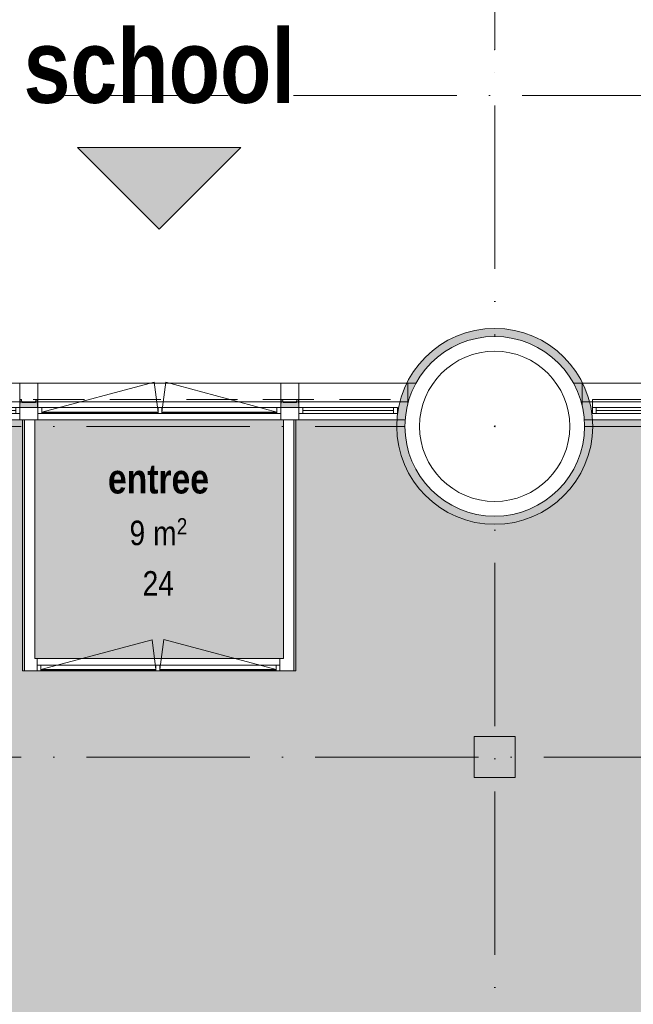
# Model space of a CAD drawing. Header units: millimetres. Extents: x -287545 to 1001608, y -673832 to 307178.
# Tile 39 of 64: x 54712 to 62227, y -14428 to -2370. Entities that reach past the tile are written whole.
import ezdxf
from ezdxf.enums import TextEntityAlignment as Align

# ---------------------------------------------------------------- set-up
doc = ezdxf.new("R2010")
doc.units = ezdxf.units.MM
doc.header["$MEASUREMENT"] = 0
for name, pattern in [('B0701', [468.239987, 311.999989, -156.239998]), ('B0703', [937.400007, 625, -312.400007]), ('v1', [2800, 1000, -400, 0, -400, 1000, 0]), ('Wipeout_Contour', [1000, 0, -1000])]:
    doc.linetypes.add(name, pattern=pattern)
for name, color, linetype in [('21 Buitenwanden', 7, 'Continuous'), ('21 Buitenwanden Afdek-arcering', 7, 'Continuous'), ('21 Buitenwanden Doorsnede-arcering', 7, 'Continuous'), ('21 Buitenwanden Ramen', 7, 'Continuous'), ('22 NC Binnenwanden', 7, 'Continuous'), ('22 NC Binnenwanden Ramen', 7, 'Continuous'), ('28 Draagconstructies - Kolommen INT', 7, 'Continuous'), ('28 Draagconstructies - Kolommen INT Doorsnede-arcering', 7, 'Continuous'), ('41 Buitenwandafw', 7, 'Continuous'), ('41 Buitenwandafw Doorsnede-arcering', 7, 'Continuous'), ('90 Terrein omgeving', 7, 'Continuous'), ('90 Terrein omgeving Afdek-arcering', 7, 'Continuous'), ('_Text and lines', 7, 'Continuous'), ('_Text and lines 2D arcering', 7, 'Continuous'), ('A Stramien', 7, 'Continuous'), ('Z Gebruiksoppervlak', 7, 'Continuous'), ('Z Gebruiksoppervlak Zone achtergrond', 7, 'Continuous'), ('Z Gebruiksoppervlak Zone omranding', 7, 'Continuous'), ('Z Gebruiksoppervlak Zone tekst', 7, 'Continuous')]:
    doc.layers.add(name, color=color, linetype=linetype)
doc.styles.add('GENERATED_STYLE_1', font='ARIALNB.TTF')
doc.styles.add('GENERATED_STYLE_2', font='ARIALN.TTF')
doc.styles.add('GENERATED_STYLE_4', font='arial.ttf')
pattern_1 = [(45, (0, 800), (-254.5584, 254.5584), [0, -240, 0, -360]), (110, (800, 800), (338.2893, 123.1273), [0, -176, 0, -304])]

# ---------------------------------------------------------------- blocks, each defined once
blk = doc.blocks.new('aula_H-05_1_1', base_point=(52467, -14575))
at = {"layer": 'Z Gebruiksoppervlak Zone achtergrond', "linetype": 'Continuous', "lineweight": 0, "true_color": 0xffffff}
blk.add_hatch(color=7, dxfattribs=at).paths.add_polyline_path([(44355, -16331), (44355, -21525), (60605, -21525), (60605, -23550), (64505, -23550), (64505, -7270), (58069, -7270), (58069, -10345), (54772, -10345), (54772, -7270), (44355, -7270)])
at = {"layer": 'Z Gebruiksoppervlak Zone omranding', "color": 2, "linetype": 'Continuous', "lineweight": 0, "flags": 128}
blk.add_lwpolyline([(44355, -16331), (44355, -21525), (60605, -21525), (60605, -23550), (64505, -23550), (64505, -7270), (58069, -7270), (58069, -10345), (54772, -10345), (54772, -7270), (44355, -7270)], close=True, dxfattribs=at)
at = {"layer": 'Z Gebruiksoppervlak Zone tekst', "color": 9, "lineweight": 0}
for tag, height, style, p in [('DUMMY_942', 360, 'GENERATED_STYLE_1', (52885, -13661)), ('DUMMY_943', 300, 'GENERATED_STYLE_2', (51920, -14377)), ('ROOM_AREA', 300, 'GENERATED_STYLE_2', (51920, -14470)), ('DUMMY_944', 300, 'GENERATED_STYLE_2', (52500, -14474)), ('DUMMY_945', 200, 'GENERATED_STYLE_2', (52886, -14439)), ('OorspronkelijkOppervlakteAddOn', 300, 'GENERATED_STYLE_2', (52178, -15088)), ('DUMMY_946', 300, 'GENERATED_STYLE_2', (52178, -14995))]:
    blk.add_attdef(tag, text='', height=height, dxfattribs=dict(at, style=style)).set_placement(p, align=Align.TOP_LEFT)
at = {"layer": 'Z Gebruiksoppervlak Zone tekst', "color": 9, "lineweight": 0, "style": 'GENERATED_STYLE_1'}
blk.add_attdef('ROOM_NAME', text='', height=360, dxfattribs=at).set_placement((52467, -13774), align=Align.TOP_CENTER)
blk = doc.blocks.new('Slab_1_1', base_point=(656, -159592))
at = {"layer": '90 Terrein omgeving', "color": 253, "linetype": 'Continuous', "lineweight": 0, "true_color": 0x99a3a6, "flags": 128}
blk.add_lwpolyline([(83441, -38402, 0.026375), (82545, -38813, -0.020839), (81787, -39169, -0.068942), (81026, -39373, -0.076511), (80477, -39351, -0.098735), (79831, -39079, -0.079096), (79228, -38494, -0.024505), (78739, -37774, 0.027053), (78242, -37047, 0.091945), (77641, -36498, 0.126478), (76874, -36287, 0.037205), (76536, -36300), (76536, -35925), (76536, -35850), (77030, -35850), (77030, -7050), (44725, -7050), (44725, -3850), (10025, -3850)], format="xyb", dxfattribs=at)
blk = doc.blocks.new('Mesh_15_1', base_point=(73935, 28570))
at = {"layer": '90 Terrein omgeving Afdek-arcering', "linetype": 'Continuous', "lineweight": 0, "true_color": 0xb9d3a7}
h = blk.add_hatch(dxfattribs=at)
h.set_pattern_fill('910_PUNTJES_A_0001', color=9, style=0, pattern_type=2)
h.set_pattern_definition(pattern_1)
h.paths.add_polyline_path([(73935, 28570), (50765, 27139), (51022, 20211, 0.137387), (51560, 17336), (57848, 10564), (58788, 9624, 0.143963), (63840, 7071), (77760, 4491), (79848, 4104, -0.025418), (84407, 2906, -0.002051), (84770, 2789, -0.0029), (85280, 2619, -0.002888), (85787, 2444, -0.002873), (86289, 2264, -0.002855), (86785, 2079, -0.002834), (87276, 1890, -0.00281), (87761, 1697, -0.025524), (92053, -301, -0.00334), (92349, -504), (112316, -11261, 0.154668), (119746, -12615), (120289, -12432), (113051, 10349), (76739, 27818, 0.007553), (76661, 27883, 0.220065)])
blk = doc.blocks.new('Mesh_17_1', base_point=(50496, 34354))
at = {"layer": '90 Terrein omgeving Afdek-arcering', "linetype": 'Continuous', "lineweight": 0, "true_color": 0xb9d3a7}
h = blk.add_hatch(dxfattribs=at)
h.set_pattern_fill('910_PUNTJES_A_0001', color=9, style=0, pattern_type=2)
h.set_pattern_definition(pattern_1)
h.paths.add_polyline_path([(50496, 34354), (50765, 27139), (73935, 28570, -0.227998), (76739, 27818), (113051, 10349), (120289, -12432), (125840, -10537), (123999, 7374), (105587, 36877), (76300, 35581)])
blk = doc.blocks.new('Simple Window Opening')
at = {"layer": '21 Buitenwanden Ramen', "color": 9, "linetype": 'Continuous', "lineweight": 0}
for p, q in [((-110, 300), (-110, 200)), ((-110, 300), (110, 300)), ((110, 300), (110, 200)), ((-110, 200), (-110, -150)), ((110, 200), (110, -150)), ((-110, -150), (110, -150))]:
    blk.add_line(p, q, dxfattribs=at)
blk = doc.blocks.new('R2 bl ol 27_7')
at = {"layer": '21 Buitenwanden Ramen', "color": 9, "linetype": 'Continuous', "lineweight": 0}
for p, q in [((-1488, 300), (1488, 300)), ((-1488, 300), (-1488, 200)), ((1488, 300), (1488, 200)), ((-1488, 200), (-1488, 0)), ((1488, 200), (1488, 0)), ((-1488, 0), (-1488, -72)), ((-1488, 0), (-1488, -72)), ((1488, 0), (1488, -72)), ((1488, 0), (1488, -72)), ((-1488, -72), (-1488, -150)), ((1488, -72), (1488, -150)), ((-1488, -150), (1488, -150))]:
    blk.add_line(p, q, dxfattribs=at)
at = {"layer": '21 Buitenwanden Ramen', "color": 1, "linetype": 'Continuous', "lineweight": 0}
for p, q in [((-1440, -55), (-65, 313)), ((-16, -55), (-65, 313)), ((32, -55), (79, 309)), ((1440, -55), (79, 309)), ((-1488, 0), (-1440, 0)), ((-1440, 0), (-1440, -62)), ((-16, -62), (-16, 0)), ((-16, 0), (8, 0)), ((8, 0), (32, 0)), ((32, 0), (32, -62)), ((1440, -62), (1440, 0)), ((1440, 0), (1488, 0)), ((-1440, -72), (-1488, -72)), ((-1440, -55), (-1340, -55)), ((-1440, -62), (-1440, -55)), ((-1440, -62), (-1440, -72)), ((-1340, -62), (-1440, -62)), ((-1340, -55), (-1340, -62)), ((-1340, -55), (-116, -55)), ((-1340, -58), (-116, -58)), ((-116, -62), (-1340, -62)), ((-116, -62), (-116, -55)), ((-116, -55), (-16, -55)), ((-16, -62), (-116, -62)), ((-16, -55), (-16, -62)), ((-16, -72), (-16, -62)), ((8, -72), (-16, -72)), ((32, -72), (8, -72)), ((32, -55), (132, -55)), ((32, -62), (32, -55)), ((32, -62), (32, -72)), ((132, -62), (32, -62)), ((132, -55), (132, -62)), ((132, -55), (1340, -55)), ((132, -58), (1340, -58)), ((1340, -62), (132, -62)), ((1340, -62), (1340, -55)), ((1340, -55), (1440, -55)), ((1440, -62), (1340, -62)), ((1440, -55), (1440, -62)), ((1440, -72), (1440, -62)), ((1488, -72), (1440, -72))]:
    blk.add_line(p, q, dxfattribs=at)
at = {"layer": '21 Buitenwanden Ramen', "color": 2, "linetype": 'Continuous', "lineweight": 0}
for p, q in [((-1440, 0), (-16, 0)), ((32, 0), (1440, 0)), ((-16, -72), (-1440, -72)), ((-1340, -55), (-116, -55)), ((1440, -72), (32, -72)), ((132, -55), (1340, -55))]:
    blk.add_line(p, q, dxfattribs=at)
blk = doc.blocks.new('R1 27_3')
at = {"layer": '21 Buitenwanden Ramen', "color": 9, "linetype": 'Continuous', "lineweight": 0}
for p, q in [((-670, 78), (545, 78)), ((-670, 0), (-670, 78)), ((-670, -72), (-670, 0)), ((545, 0), (545, 78)), ((545, -72), (545, 0)), ((545, -72), (545, 0)), ((-670, -272), (-670, -72)), ((545, -272), (545, -72)), ((-670, -372), (-670, -272)), ((545, -372), (545, -272)), ((-670, -372), (545, -372))]:
    blk.add_line(p, q, dxfattribs=at)
at = {"layer": '21 Buitenwanden Ramen', "color": 1, "linetype": 'Continuous', "lineweight": 0}
for p, q in [((-545, 0), (-497, 0)), ((-545, -72), (-545, 0)), ((-497, 0), (-497, -72)), ((497, -72), (497, 0)), ((497, 0), (545, 0)), ((-497, -72), (-545, -72)), ((545, -72), (497, -72))]:
    blk.add_line(p, q, dxfattribs=at)
at = {"layer": '21 Buitenwanden Ramen', "color": 2, "linetype": 'Continuous', "lineweight": 0}
for p, q in [((-497, 0), (497, 0)), ((-497, -36), (497, -36)), ((497, -72), (-497, -72))]:
    blk.add_line(p, q, dxfattribs=at)
blk = doc.blocks.new('R1 27_4')
at = {"layer": '21 Buitenwanden Ramen', "color": 9, "linetype": 'Continuous', "lineweight": 0}
for p, q in [((-605, 78), (730, 78)), ((-605, 0), (-605, 78)), ((-605, -72), (-605, 0)), ((-605, -72), (-605, 0)), ((730, 0), (730, 78)), ((730, -72), (730, 0)), ((-605, -272), (-605, -72)), ((730, -272), (730, -72)), ((-605, -372), (-605, -272)), ((730, -372), (730, -272)), ((-605, -372), (730, -372))]:
    blk.add_line(p, q, dxfattribs=at)
at = {"layer": '21 Buitenwanden Ramen', "color": 1, "linetype": 'Continuous', "lineweight": 0}
for p, q in [((-605, 0), (-557, 0)), ((-557, 0), (-557, -72)), ((557, -72), (557, 0)), ((557, 0), (605, 0)), ((605, 0), (605, -72)), ((-557, -72), (-605, -72)), ((605, -72), (557, -72))]:
    blk.add_line(p, q, dxfattribs=at)
at = {"layer": '21 Buitenwanden Ramen', "color": 2, "linetype": 'Continuous', "lineweight": 0}
for p, q in [((-557, 0), (557, 0)), ((-557, -36), (557, -36)), ((557, -72), (-557, -72))]:
    blk.add_line(p, q, dxfattribs=at)
blk = doc.blocks.new('Wall_160_1', base_point=(60530, -7270))
at = {"layer": '21 Buitenwanden Doorsnede-arcering', "linetype": 'Continuous', "lineweight": 0, "true_color": 0x323232}
for points in [[(54934, -6820), (54932, -6820), (54932, -6920), (54934, -6920)], [(59465, -6820), (59465, -6920), (60530, -6920), (60530, -6820)], [(54932, -7120), (54932, -7270), (54934, -7270), (54934, -6920), (54932, -6920)], [(59465, -7270), (60530, -7270), (60530, -6920), (59465, -6920)]]:
    blk.add_hatch(color=250, dxfattribs=at).paths.add_polyline_path(points)
at = {"layer": '21 Buitenwanden', "color": 9, "linetype": 'Continuous', "lineweight": 0}
for p, q in [((54932, -6820), (54932, -6920)), ((54934, -6820), (54934, -6920)), ((59465, -6820), (59465, -6920)), ((54932, -6920), (54932, -7270)), ((54934, -6920), (54934, -7120)), ((59465, -6920), (59465, -7120)), ((54934, -7120), (54934, -7192)), ((54934, -7192), (54934, -7270)), ((59465, -7120), (59465, -7192)), ((59465, -7192), (59465, -7270))]:
    blk.add_line(p, q, dxfattribs=at)
at = {"layer": '21 Buitenwanden', "color": 2, "linetype": 'Continuous', "lineweight": 0, "flags": 128}
for points in [[(54934, -6820), (54932, -6820)], [(60530, -6820), (59465, -6820)], [(54932, -7270), (54934, -7270)], [(59465, -7270), (60530, -7270)]]:
    blk.add_lwpolyline(points, dxfattribs=at)
at = {"layer": '21 Buitenwanden Ramen', "color": 1, "linetype": 'Continuous', "lineweight": 0, "xscale": -1, "zscale": 1000, "rotation": 180}
for name, p in [('R1 27_3', (54167, -7192)), ('R1 27_4', (58735, -7192))]:
    blk.add_blockref(name, p, dxfattribs=at)
at = {"layer": '21 Buitenwanden Ramen', "color": 1, "linetype": 'Continuous', "lineweight": 0, "xscale": -1, "zscale": 1000}
for p in [(54822, -7120), (58019, -7120)]:
    blk.add_blockref('Simple Window Opening', p, dxfattribs=at)
at = {"layer": '21 Buitenwanden Ramen', "color": 1, "linetype": 'Continuous', "lineweight": 0, "zscale": 1000}
blk.add_blockref('R2 bl ol 27_7', (56422, -7120), dxfattribs=at)
blk = doc.blocks.new('R2 bl ol 27_10')
at = {"layer": '21 Buitenwanden Ramen', "color": 9, "linetype": 'Continuous', "lineweight": 0}
for p, q in [((-1372, 78), (1497, 78)), ((-1372, 0), (-1372, 78)), ((-1372, -72), (-1372, 0)), ((-1372, -72), (-1372, 0)), ((1497, 0), (1497, 78)), ((1497, -72), (1497, 0)), ((-1372, -272), (-1372, -72)), ((1497, -272), (1497, -72)), ((-1372, -372), (-1372, -272)), ((1497, -372), (1497, -272)), ((-1372, -372), (1497, -372))]:
    blk.add_line(p, q, dxfattribs=at)
at = {"layer": '21 Buitenwanden Ramen', "color": 1, "linetype": 'Continuous', "lineweight": 0}
for p, q in [((-1372, 0), (-1324, 0)), ((-1324, 0), (-1324, -72)), ((148, -72), (148, 0)), ((148, 0), (172, 0)), ((172, 0), (196, 0)), ((196, 0), (196, -72)), ((1324, -72), (1324, 0)), ((1324, 0), (1372, 0)), ((1372, 0), (1372, -72)), ((-1324, -72), (-1372, -72)), ((172, -72), (148, -72)), ((196, -72), (172, -72)), ((1372, -72), (1324, -72))]:
    blk.add_line(p, q, dxfattribs=at)
at = {"layer": '21 Buitenwanden Ramen', "color": 2, "linetype": 'Continuous', "lineweight": 0}
for p, q in [((-1324, 0), (148, 0)), ((196, 0), (1324, 0)), ((-1324, -36), (148, -36)), ((148, -72), (-1324, -72)), ((196, -36), (1324, -36)), ((1324, -72), (196, -72))]:
    blk.add_line(p, q, dxfattribs=at)
blk = doc.blocks.new('R2 bl ol 27_6')
at = {"layer": '21 Buitenwanden Ramen', "color": 1, "linetype": 'Continuous', "lineweight": 0}
for p, q in [((494, -55), (532, 237)), ((1622, -55), (532, 237)), ((-1670, 0), (-1622, 0)), ((-1622, 0), (-1622, -72)), ((446, -72), (446, 0)), ((446, 0), (470, 0)), ((470, 0), (494, 0)), ((494, 0), (494, -62)), ((1622, -62), (1622, 0)), ((1622, 0), (1670, 0)), ((-1622, -72), (-1670, -72)), ((470, -72), (446, -72)), ((494, -72), (470, -72)), ((494, -55), (594, -55)), ((494, -62), (494, -55)), ((494, -62), (494, -72)), ((594, -62), (494, -62)), ((594, -55), (594, -62)), ((594, -55), (1522, -55)), ((594, -58), (1522, -58)), ((1522, -62), (594, -62)), ((1522, -62), (1522, -55)), ((1522, -55), (1622, -55)), ((1622, -62), (1522, -62)), ((1622, -55), (1622, -62)), ((1622, -72), (1622, -62)), ((1670, -72), (1622, -72))]:
    blk.add_line(p, q, dxfattribs=at)
at = {"layer": '21 Buitenwanden Ramen', "color": 9, "linetype": 'Continuous', "lineweight": 0}
for p, q in [((-1670, 78), (1670, 78)), ((-1670, 0), (-1670, 78)), ((-1670, -72), (-1670, 0)), ((-1670, -72), (-1670, 0)), ((1670, 0), (1670, 78)), ((1670, -72), (1670, 0)), ((1670, -72), (1670, 0)), ((-1670, -272), (-1670, -72)), ((1670, -272), (1670, -72)), ((-1670, -372), (-1670, -272)), ((1670, -372), (1670, -272)), ((-1670, -372), (1670, -372))]:
    blk.add_line(p, q, dxfattribs=at)
at = {"layer": '21 Buitenwanden Ramen', "color": 2, "linetype": 'Continuous', "lineweight": 0}
for p, q in [((-1622, 0), (446, 0)), ((494, 0), (1622, 0)), ((-1622, -36), (446, -36)), ((446, -72), (-1622, -72)), ((1622, -72), (494, -72)), ((594, -55), (1522, -55))]:
    blk.add_line(p, q, dxfattribs=at)
blk = doc.blocks.new('Wall_163_1', base_point=(60524, -7270))
at = {"layer": '21 Buitenwanden Doorsnede-arcering', "linetype": 'Continuous', "lineweight": 0, "true_color": 0x323232}
for points in [[(60524, -6820), (60524, -6920), (61602, -6920), (61602, -6820)], [(60524, -6920), (60524, -7270), (61602, -7270), (61602, -6920)]]:
    blk.add_hatch(color=250, dxfattribs=at).paths.add_polyline_path(points)
at = {"layer": '21 Buitenwanden', "color": 9, "linetype": 'Continuous', "lineweight": 0}
for p, q in [((61602, -6820), (61602, -6920)), ((68030, -6820), (68030, -6920)), ((61602, -6920), (61602, -7120)), ((68030, -6920), (68030, -7120)), ((61602, -7120), (61602, -7192)), ((61602, -7192), (61602, -7270)), ((68030, -7120), (68030, -7192)), ((68030, -7192), (68030, -7270))]:
    blk.add_line(p, q, dxfattribs=at)
at = {"layer": '21 Buitenwanden', "color": 2, "linetype": 'Continuous', "lineweight": 0, "flags": 128}
for points in [[(61602, -6820), (60524, -6820)], [(60524, -7270), (61602, -7270)]]:
    blk.add_lwpolyline(points, dxfattribs=at)
at = {"layer": '21 Buitenwanden Ramen', "color": 1, "linetype": 'Continuous', "lineweight": 0, "zscale": 1000, "rotation": 180}
blk.add_blockref('R2 bl ol 27_10', (63098, -7192), dxfattribs=at)
at = {"layer": '21 Buitenwanden Ramen', "color": 1, "linetype": 'Continuous', "lineweight": 0, "zscale": 1000}
blk.add_blockref('Simple Window Opening', (64580, -7120), dxfattribs=at)
at = {"layer": '21 Buitenwanden Ramen', "color": 1, "linetype": 'Continuous', "lineweight": 0, "xscale": -1, "zscale": 1000, "rotation": 180}
blk.add_blockref('R2 bl ol 27_6', (66360, -7192), dxfattribs=at)
blk = doc.blocks.new('Column_50_1', base_point=(58019, -7120))
at = {"layer": '41 Buitenwandafw Doorsnede-arcering', "linetype": 'Continuous', "lineweight": 0, "true_color": 0x323232}
for points in [[(58129, -7120), (58124, -7020), (58106, -7020), (58101, -7057), (57937, -7057), (57932, -7020), (57914, -7020), (57909, -7120), (57911, -7120), (57916, -7022), (57931, -7022), (57936, -7059), (58103, -7059), (58108, -7022), (58123, -7022), (58127, -7120)], [(57916, -7022), (57911, -7120), (58127, -7120), (58123, -7022), (58108, -7022), (58103, -7059), (57936, -7059), (57931, -7022)]]:
    blk.add_hatch(color=250, dxfattribs=at).paths.add_polyline_path(points)
at = {"layer": '41 Buitenwandafw', "color": 2, "linetype": 'Continuous', "lineweight": 0, "flags": 128}
for points in [[(58127, -7120), (58129, -7120), (58124, -7020), (58106, -7020), (58101, -7057), (57937, -7057), (57932, -7020), (57914, -7020), (57909, -7120), (57911, -7120)], [(57911, -7120), (58127, -7120)]]:
    blk.add_lwpolyline(points, dxfattribs=at)
blk = doc.blocks.new('Column_51_1', base_point=(58019, -7120))
at = {"layer": '41 Buitenwandafw Doorsnede-arcering', "linetype": 'Continuous', "lineweight": 0, "true_color": 0x323232}
for points in [[(58129, -7120), (58124, -7020), (58106, -7020), (58101, -7057), (57937, -7057), (57932, -7020), (57914, -7020), (57909, -7120), (57911, -7120), (57916, -7022), (57931, -7022), (57936, -7059), (58103, -7059), (58108, -7022), (58123, -7022), (58127, -7120)], [(57916, -7022), (57911, -7120), (58127, -7120), (58123, -7022), (58108, -7022), (58103, -7059), (57936, -7059), (57931, -7022)]]:
    blk.add_hatch(color=250, dxfattribs=at).paths.add_polyline_path(points)
at = {"layer": '41 Buitenwandafw', "color": 2, "linetype": 'Continuous', "lineweight": 0, "flags": 128}
for points in [[(58127, -7120), (58129, -7120), (58124, -7020), (58106, -7020), (58101, -7057), (57937, -7057), (57932, -7020), (57914, -7020), (57909, -7120), (57911, -7120)], [(57911, -7120), (58127, -7120)]]:
    blk.add_lwpolyline(points, dxfattribs=at)
blk = doc.blocks.new('Column_52_1', base_point=(54822, -7120))
at = {"layer": '41 Buitenwandafw Doorsnede-arcering', "linetype": 'Continuous', "lineweight": 0, "true_color": 0x323232}
for points in [[(54932, -7120), (54927, -7020), (54909, -7020), (54904, -7057), (54740, -7057), (54735, -7020), (54717, -7020), (54712, -7120), (54714, -7120), (54719, -7022), (54733, -7022), (54738, -7059), (54906, -7059), (54911, -7022), (54925, -7022), (54930, -7120)], [(54719, -7022), (54714, -7120), (54930, -7120), (54925, -7022), (54911, -7022), (54906, -7059), (54738, -7059), (54733, -7022)]]:
    blk.add_hatch(color=250, dxfattribs=at).paths.add_polyline_path(points)
at = {"layer": '41 Buitenwandafw', "color": 2, "linetype": 'Continuous', "lineweight": 0, "flags": 128}
for points in [[(54930, -7120), (54932, -7120), (54927, -7020), (54909, -7020), (54904, -7057), (54740, -7057), (54735, -7020), (54717, -7020), (54712, -7120), (54714, -7120)], [(54714, -7120), (54930, -7120)]]:
    blk.add_lwpolyline(points, dxfattribs=at)
blk = doc.blocks.new('Column_53_1', base_point=(54822, -7120))
at = {"layer": '41 Buitenwandafw Doorsnede-arcering', "linetype": 'Continuous', "lineweight": 0, "true_color": 0x323232}
for points in [[(54932, -7120), (54927, -7020), (54909, -7020), (54904, -7057), (54740, -7057), (54735, -7020), (54717, -7020), (54712, -7120), (54714, -7120), (54719, -7022), (54733, -7022), (54738, -7059), (54906, -7059), (54911, -7022), (54925, -7022), (54930, -7120)], [(54719, -7022), (54714, -7120), (54930, -7120), (54925, -7022), (54911, -7022), (54906, -7059), (54738, -7059), (54733, -7022)]]:
    blk.add_hatch(color=250, dxfattribs=at).paths.add_polyline_path(points)
at = {"layer": '41 Buitenwandafw', "color": 2, "linetype": 'Continuous', "lineweight": 0, "flags": 128}
for points in [[(54930, -7120), (54932, -7120), (54927, -7020), (54909, -7020), (54904, -7057), (54740, -7057), (54735, -7020), (54717, -7020), (54712, -7120), (54714, -7120)], [(54714, -7120), (54930, -7120)]]:
    blk.add_lwpolyline(points, dxfattribs=at)
blk = doc.blocks.new('Entree symbool 27')
at = {"layer": '_Text and lines 2D arcering', "linetype": 'Continuous', "lineweight": 0, "true_color": 0x000000}
blk.add_hatch(color=18, dxfattribs=at).paths.add_polyline_path([(0, 0), (2000, 0), (1000, 1000)])
at = {"layer": '_Text and lines', "color": 5, "linetype": 'Continuous', "lineweight": 0}
for p, q in [((0, 0), (1000, 1000)), ((2000, 0), (1000, 1000)), ((0, 0), (2000, 0))]:
    blk.add_line(p, q, dxfattribs=at)
at = {"layer": '_Text and lines', "color": 9, "lineweight": 0, "style": 'GENERATED_STYLE_1'}
blk.add_attdef('txt', text='', height=900, rotation=180, dxfattribs=at).set_placement((1000, -1003), align=Align.MIDDLE_CENTER)
blk = doc.blocks.new('Beam_78_1', base_point=(53003.95581, -7120))
at = {"layer": '41 Buitenwandafw', "color": 9, "linetype": 'B0703', "lineweight": 0}
for p, q in [((53003.95581, -7020), (59903.95581, -7020)), ((53003.95581, -7120), (53003.95581, -7020)), ((59903.95581, -7120), (59903.95581, -7020)), ((53003.95581, -7120), (59903.95581, -7120))]:
    blk.add_line(p, q, dxfattribs=at)
blk = doc.blocks.new('Beam_79_1', base_point=(61727, -7120))
at = {"layer": '41 Buitenwandafw', "color": 9, "linetype": 'B0703', "lineweight": 0}
for p, q in [((61727, -7020), (68030, -7020)), ((61727, -7120), (61727, -7020)), ((68030, -7120), (68030, -7020)), ((61727, -7120), (68030, -7120))]:
    blk.add_line(p, q, dxfattribs=at)
blk = doc.blocks.new('entree_H-01_26_1', base_point=(56412, -8610))
at = {"layer": 'Z Gebruiksoppervlak Zone achtergrond', "linetype": 'Continuous', "lineweight": 0, "true_color": 0xffffff}
blk.add_hatch(color=7, dxfattribs=at).paths.add_polyline_path([(54897, -10195), (57944, -10195), (57944, -7270), (54897, -7270)])
at = {"layer": 'Z Gebruiksoppervlak Zone omranding', "color": 2, "linetype": 'B0701', "lineweight": 0, "flags": 128}
blk.add_lwpolyline([(54897, -10195), (57944, -10195), (57944, -7270), (54897, -7270)], close=True, dxfattribs=at)
at = {"layer": 'Z Gebruiksoppervlak Zone tekst', "color": 9, "lineweight": 0}
for tag, height, style, p in [('DUMMY_942', 360, 'GENERATED_STYLE_1', (57037, -7696)), ('DUMMY_943', 300, 'GENERATED_STYLE_2', (56058, -8412)), ('DUMMY_944', 300, 'GENERATED_STYLE_2', (56058, -8505)), ('DUMMY_945', 300, 'GENERATED_STYLE_2', (56251, -8509)), ('DUMMY_946', 200, 'GENERATED_STYLE_2', (56637, -8474)), ('DUMMY_947', 300, 'GENERATED_STYLE_2', (56218, -9030)), ('OorspronkelijkOppervlakteAddOn', 300, 'GENERATED_STYLE_2', (56218, -9123))]:
    blk.add_attdef(tag, text='', height=height, dxfattribs=dict(at, style=style)).set_placement(p, align=Align.TOP_LEFT)
at = {"layer": 'Z Gebruiksoppervlak Zone tekst', "color": 9, "lineweight": 0, "style": 'GENERATED_STYLE_1'}
blk.add_attdef('ROOM_NAME', text='', height=360, dxfattribs=at).set_placement((56412, -7812), align=Align.TOP_CENTER)
blk = doc.blocks.new('Wall_171_1', base_point=(54822, -7270))
at = {"layer": '22 NC Binnenwanden', "color": 1, "linetype": 'Continuous', "lineweight": 0, "flags": 128}
for points in [[(54747, -7270), (54747, -10345)], [(54747, -7270), (54897, -7270)], [(54897, -10195), (54897, -7270)], [(54747, -10345), (54897, -10345)]]:
    blk.add_lwpolyline(points, dxfattribs=at)
blk = doc.blocks.new('R2 bl ol 27_11')
at = {"layer": '22 NC Binnenwanden Ramen', "color": 1, "linetype": 'Continuous', "lineweight": 0}
for p, q in [((-1440, -55), (-65, 313)), ((-16, -55), (-65, 313)), ((32, -55), (79, 309)), ((1440, -55), (79, 309)), ((-1488, 0), (-1488, 78)), ((-1488, 0), (-1440, 0)), ((-1488, -72), (-1488, 0)), ((-1488, -72), (-1488, 0)), ((-1440, 0), (-1440, -62)), ((-16, -62), (-16, 0)), ((-16, 0), (8, 0)), ((8, 0), (32, 0)), ((32, 0), (32, -62)), ((1440, -62), (1440, 0)), ((1440, 0), (1488, 0)), ((1488, 0), (1488, 78)), ((1488, -72), (1488, 0)), ((1488, -72), (1488, 0)), ((-1440, -72), (-1488, -72)), ((-1440, -55), (-1340, -55)), ((-1440, -62), (-1440, -55)), ((-1440, -62), (-1440, -72)), ((-1340, -62), (-1440, -62)), ((-1340, -55), (-1340, -62)), ((-1340, -55), (-116, -55)), ((-1340, -58), (-116, -58)), ((-116, -62), (-1340, -62)), ((-116, -62), (-116, -55)), ((-116, -55), (-16, -55)), ((-16, -62), (-116, -62)), ((-16, -55), (-16, -62)), ((-16, -72), (-16, -62)), ((8, -72), (-16, -72)), ((32, -72), (8, -72)), ((32, -55), (132, -55)), ((32, -62), (32, -55)), ((32, -62), (32, -72)), ((132, -62), (32, -62)), ((132, -55), (132, -62)), ((132, -55), (1340, -55)), ((132, -58), (1340, -58)), ((1340, -62), (132, -62)), ((1340, -62), (1340, -55)), ((1340, -55), (1440, -55)), ((1440, -62), (1340, -62)), ((1440, -55), (1440, -62)), ((1440, -72), (1440, -62)), ((1488, -72), (1440, -72))]:
    blk.add_line(p, q, dxfattribs=at)
at = {"layer": '22 NC Binnenwanden Ramen', "color": 9, "linetype": 'Continuous', "lineweight": 0}
for p, q in [((-1488, 78), (1488, 78)), ((-1488, -72), (1488, -72))]:
    blk.add_line(p, q, dxfattribs=at)
at = {"layer": '22 NC Binnenwanden Ramen', "color": 2, "linetype": 'Continuous', "lineweight": 0}
for p, q in [((-1440, 0), (-16, 0)), ((32, 0), (1440, 0)), ((-16, -72), (-1440, -72)), ((-1340, -55), (-116, -55)), ((1440, -72), (32, -72)), ((132, -55), (1340, -55))]:
    blk.add_line(p, q, dxfattribs=at)
blk = doc.blocks.new('Wall_172_1', base_point=(54822, -10270))
at = {"layer": '22 NC Binnenwanden', "color": 1, "linetype": 'Continuous', "lineweight": 0}
for p, q in [((54924, -10273), (54924, -10195)), ((57899, -10273), (57899, -10195)), ((54924, -10345), (54924, -10273)), ((57899, -10345), (57899, -10273))]:
    blk.add_line(p, q, dxfattribs=at)
at = {"layer": '22 NC Binnenwanden', "color": 1, "linetype": 'Continuous', "lineweight": 0, "flags": 128}
for points in [[(54924, -10195), (54897, -10195)], [(57944, -10195), (57899, -10195)], [(58094, -10345), (58094, -10195)], [(54897, -10345), (54924, -10345)], [(57899, -10345), (58094, -10345)]]:
    blk.add_lwpolyline(points, dxfattribs=at)
at = {"layer": '22 NC Binnenwanden Ramen', "color": 1, "linetype": 'Continuous', "lineweight": 0, "xscale": -1, "zscale": 1000}
blk.add_blockref('R2 bl ol 27_11', (56412, -10273), dxfattribs=at)
blk = doc.blocks.new('Wall_173_1', base_point=(58019, -10270))
at = {"layer": '22 NC Binnenwanden', "color": 1, "linetype": 'Continuous', "lineweight": 0, "flags": 128}
for points in [[(58094, -7270), (57944, -7270)], [(57944, -7270), (57944, -10195)], [(58094, -10195), (58094, -7270)]]:
    blk.add_lwpolyline(points, dxfattribs=at)
blk = doc.blocks.new('Column_55_1', base_point=(60530, -11400))
at = {"layer": '28 Draagconstructies - Kolommen INT Doorsnede-arcering', "linetype": 'Continuous', "lineweight": 0, "true_color": 0x323232}
blk.add_hatch(color=250, dxfattribs=at).paths.add_polyline_path([(60280, -11650), (60780, -11650), (60780, -11150), (60280, -11150)])
at = {"layer": '28 Draagconstructies - Kolommen INT', "color": 5, "linetype": 'Continuous', "lineweight": 0, "flags": 128}
blk.add_lwpolyline([(60280, -11650), (60780, -11650), (60780, -11150), (60280, -11150)], close=True, dxfattribs=at)
blk = doc.blocks.new('Standard grid marker_9')
at = {"layer": 'A Stramien', "color": 9, "linetype": 'v1', "lineweight": 0, "true_color": 0xc8c8c8}
for p, q in [((1000, 0), (78292, 0)), ((78292, 0), (79292, 0))]:
    blk.add_line(p, q, dxfattribs=at)
blk.add_point((78292, 0), dxfattribs=at)
blk.add_point((78292, 0), dxfattribs=at)
at = {"layer": 'A Stramien', "color": 252, "lineweight": 0, "true_color": 0x969696, "style": 'GENERATED_STYLE_4'}
for tag, p in [('AC_MarkerText_1_0', (-81, -69)), ('AC_MarkerText_1_1', (79810, -69))]:
    blk.add_attdef(tag, text='', height=300, rotation=270, dxfattribs=at).set_placement(p, align=Align.TOP_CENTER)
blk = doc.blocks.new('Standard grid marker_3')
at = {"layer": 'A Stramien', "color": 9, "linetype": 'v1', "lineweight": 0, "true_color": 0xc8c8c8}
blk.add_line((1000, 0), (35196, 0), dxfattribs=at)
at = {"layer": 'A Stramien', "color": 252, "lineweight": 0, "true_color": 0x969696, "style": 'GENERATED_STYLE_4'}
blk.add_attdef('AC_MarkerText_1', text='', height=300, dxfattribs=at).set_placement((36496, 150), align=Align.TOP_CENTER)
blk = doc.blocks.new('Standard grid marker_16')
at = {"layer": 'A Stramien', "color": 9, "linetype": 'v1', "lineweight": 0, "true_color": 0xc8c8c8}
blk.add_line((1000, 0), (77466, 0), dxfattribs=at)
at = {"layer": 'A Stramien', "color": 252, "lineweight": 0, "true_color": 0x969696, "style": 'GENERATED_STYLE_4'}
for tag, p in [('AC_MarkerText_1_0', (-300, 150)), ('AC_MarkerText_1_1', (78766, 150))]:
    blk.add_attdef(tag, text='', height=300, dxfattribs=at).set_placement(p, align=Align.TOP_CENTER)
blk = doc.blocks.new('Wall_196_1', base_point=(60579, -7350))
at = {"color": 254, "linetype": 'Wipeout_Contour', "lineweight": 0, "ltscale": 1827881.373815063}
blk.add_wipeout([(60524, -7350), (60524, -7350), (60526, -7346), (60529, -7344), (60533, -7346), (60535, -7350), (60535, -7350), (61449, -7350), (61449, -7350), (61438, -7206), (61404, -7066), (61349, -6932), (61274, -6809), (61180, -6699), (61070, -6606), (60947, -6530), (60814, -6475), (60673, -6441), (60529, -6430), (60386, -6441), (60245, -6475), (60112, -6530), (59989, -6606), (59879, -6699), (59785, -6809), (59710, -6932), (59654, -7066), (59621, -7206), (59609, -7350), (59609, -7350)], dxfattribs=at).dxf.layer = '21 Buitenwanden Afdek-arcering'
at = {"color": 254, "linetype": 'Wipeout_Contour', "lineweight": 0, "ltscale": 2923671.545693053}
blk.add_wipeout([(59609, -7350), (59609, -7350), (59621, -7206), (59654, -7066), (59710, -6932), (59785, -6809), (59879, -6699), (59989, -6606), (60112, -6530), (60245, -6475), (60386, -6441), (60529, -6430), (60673, -6441), (60814, -6475), (60947, -6530), (61070, -6606), (61180, -6699), (61274, -6809), (61349, -6932), (61404, -7066), (61438, -7206), (61449, -7350), (61449, -7350), (61629, -7350), (61629, -7350), (61618, -7193), (61585, -7040), (61530, -6893), (61455, -6755), (61361, -6630), (61250, -6519), (61124, -6425), (60986, -6349), (60839, -6295), (60686, -6261), (60529, -6250), (60373, -6261), (60220, -6295), (60072, -6349), (59935, -6425), (59809, -6519), (59698, -6630), (59604, -6755), (59529, -6893), (59474, -7040), (59441, -7193), (59429, -7350), (59429, -7350)], dxfattribs=at).dxf.layer = '21 Buitenwanden Afdek-arcering'
at = {"layer": '21 Buitenwanden Doorsnede-arcering', "linetype": 'Continuous', "lineweight": 0, "true_color": 0x323232}
blk.add_hatch(color=250, dxfattribs=at).paths.add_polyline_path([(59429, -7350, -1), (61629, -7350), (61729, -7350, 1), (59329, -7350)])
at = {"layer": '21 Buitenwanden', "color": 2, "linetype": 'Continuous', "lineweight": 0}
for radius in [1200, 1100]:
    blk.add_arc((60529, -7350), radius, 0, 180, dxfattribs=at)
at = {"layer": '21 Buitenwanden', "color": 1, "linetype": 'Continuous', "lineweight": 0}
for radius in [920, 5.55]:
    blk.add_arc((60529, -7350), radius, 0, 180, dxfattribs=at)
blk = doc.blocks.new('Wall_197_1', base_point=(60479, -7350))
at = {"color": 254, "linetype": 'Wipeout_Contour', "lineweight": 0, "ltscale": 1830702.276552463}
blk.add_wipeout([(60535, -7350), (60535, -7350), (60533, -7354), (60529, -7356), (60526, -7354), (60524, -7350), (60524, -7350), (59609, -7350), (59609, -7350), (59621, -7494), (59654, -7634), (59710, -7768), (59785, -7891), (59879, -8001), (59989, -8094), (60112, -8170), (60245, -8225), (60386, -8259), (60529, -8270), (60673, -8259), (60814, -8225), (60947, -8170), (61070, -8094), (61180, -8001), (61274, -7891), (61349, -7768), (61404, -7634), (61438, -7494), (61449, -7350), (61449, -7350)], dxfattribs=at).dxf.layer = '21 Buitenwanden Afdek-arcering'
at = {"color": 254, "linetype": 'Wipeout_Contour', "lineweight": 0, "ltscale": 2930197.815922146}
blk.add_wipeout([(61449, -7350), (61449, -7350), (61438, -7494), (61404, -7634), (61349, -7768), (61274, -7891), (61180, -8001), (61070, -8094), (60947, -8170), (60814, -8225), (60673, -8259), (60529, -8270), (60386, -8259), (60245, -8225), (60112, -8170), (59989, -8094), (59879, -8001), (59785, -7891), (59710, -7768), (59654, -7634), (59621, -7494), (59609, -7350), (59609, -7350), (59429, -7350), (59429, -7350), (59441, -7507), (59474, -7660), (59529, -7807), (59604, -7945), (59698, -8070), (59809, -8181), (59935, -8275), (60072, -8351), (60220, -8405), (60373, -8439), (60529, -8450), (60686, -8439), (60839, -8405), (60986, -8351), (61124, -8275), (61250, -8181), (61361, -8070), (61455, -7945), (61530, -7807), (61585, -7660), (61618, -7507), (61629, -7350), (61629, -7350)], dxfattribs=at).dxf.layer = '21 Buitenwanden Afdek-arcering'
at = {"layer": '21 Buitenwanden Doorsnede-arcering', "linetype": 'Continuous', "lineweight": 0, "true_color": 0x323232}
blk.add_hatch(color=250, dxfattribs=at).paths.add_polyline_path([(61629, -7350, -1), (59429, -7350), (59329, -7350, 1), (61729, -7350)])
at = {"layer": '21 Buitenwanden', "color": 2, "linetype": 'Continuous', "lineweight": 0}
for radius in [1200, 1100]:
    blk.add_arc((60529, -7350), radius, 180, 0, dxfattribs=at)
at = {"layer": '21 Buitenwanden', "color": 1, "linetype": 'Continuous', "lineweight": 0}
for radius in [920, 5.55]:
    blk.add_arc((60529, -7350), radius, 180, 0, dxfattribs=at)

msp = doc.modelspace()

# ---------------------------------------------------------------- linework, layer by layer
at = {"layer": 'Z Gebruiksoppervlak Zone omranding', "color": 253, "linetype": 'Continuous', "lineweight": 0, "true_color": 0x99a3a6, "flags": 128}
for points in [[(44355, -16330.8), (44355, -21525), (60605, -21525), (60605, -23550), (64505, -23550), (64505, -7270), (58069.5, -7270), (58069.5, -10345), (54771.8, -10345), (54771.8, -7270), (44355, -7270)], [(54896.8, -10195), (57944.5, -10195), (57944.5, -7270), (54896.8, -7270)]]:
    msp.add_lwpolyline(points, close=True, dxfattribs=at)

# ---------------------------------------------------------------- block references
at = {"layer": '21 Buitenwanden', "color": 1, "lineweight": 0}
for name, p in [('Wall_160_1', (60530, -7270)), ('Wall_163_1', (60523.9, -7270))]:
    msp.add_blockref(name, p, dxfattribs=at)
at = {"layer": '22 NC Binnenwanden', "color": 1, "lineweight": 0}
for name, p in [('Wall_171_1', (54821.8, -7270)), ('Wall_173_1', (58019.5, -10270)), ('Wall_172_1', (54821.8, -10270))]:
    msp.add_blockref(name, p, dxfattribs=at)
at = {"layer": '28 Draagconstructies - Kolommen INT', "color": 5, "lineweight": 0}
msp.add_blockref('Column_55_1', (60530, -11400), dxfattribs=at)
at = {"layer": '41 Buitenwandafw', "color": 9, "lineweight": 0}
for name, p in [('Beam_78_1', (53004, -7120)), ('Beam_79_1', (61726.8, -7120))]:
    msp.add_blockref(name, p, dxfattribs=at)
at = {"layer": '41 Buitenwandafw', "color": 3, "lineweight": 0}
for name, p in [('Column_52_1', (54821.8, -7120)), ('Column_53_1', (54821.8, -7120)), ('Column_50_1', (58019.5, -7120)), ('Column_51_1', (58019.5, -7120))]:
    msp.add_blockref(name, p, dxfattribs=at)
at = {"layer": '90 Terrein omgeving', "color": 253, "linetype": 'Continuous', "lineweight": 0, "true_color": 0x99a3a6}
msp.add_blockref('Slab_1_1', (655.9, -159592.5), dxfattribs=at)
at = {"layer": '90 Terrein omgeving', "color": 252, "lineweight": 0, "true_color": 0x969696}
for name, p in [('Mesh_17_1', (50496.2, 34353.8)), ('Mesh_15_1', (73934.5, 28569.7))]:
    msp.add_blockref(name, p, dxfattribs=at)
at = {"layer": '_Text and lines', "color": 1, "linetype": 'Continuous', "lineweight": 0}
ref = msp.add_blockref('Entree symbool 27', (57420.6, -3935.6), dxfattribs=dict(at, zscale=1000, rotation=180))
ref.add_attrib('txt', 'school', dxfattribs={"color": 9, "lineweight": 0, "height": 900, "rotation": 360, "style": 'GENERATED_STYLE_1'}).set_placement((56420.6, -2938.6), align=Align.MIDDLE_CENTER)
at = {"layer": 'A Stramien', "color": 1, "linetype": 'Continuous', "lineweight": 0, "zscale": 1000, "rotation": 90}
msp.add_blockref('Standard grid marker_9', (60530, -81027.3), dxfattribs=at)
at = {"layer": 'A Stramien', "color": 1, "linetype": 'Continuous', "lineweight": 0, "zscale": 1000}
for name, p in [('Standard grid marker_16', (2060.4, -3300)), ('Standard grid marker_3', (44330, -7350)), ('Standard grid marker_3', (44330, -11400))]:
    msp.add_blockref(name, p, dxfattribs=at)
at = {"layer": 'Z Gebruiksoppervlak', "color": 2, "linetype": 'Continuous', "lineweight": 0}
msp.add_blockref('aula_H-05_1_1', (52467.5, -14575), dxfattribs=at)
msp.add_blockref('entree_H-01_26_1', (56411.6, -8610), dxfattribs=at).add_auto_attribs({'ROOM_NAME': 'entree', 'OorspronkelijkOppervlakteAddOn': '24', 'DUMMY_944': '9', 'DUMMY_945': ' m', 'DUMMY_946': '2'})

# ---------------------------------------------------------------- next in the draw order: block references
at = {"layer": '21 Buitenwanden', "color": 1, "lineweight": 0}
msp.add_blockref('Wall_196_1', (60579.5, -7350), dxfattribs=at)

# ---------------------------------------------------------------- next in the draw order: block references
msp.add_blockref('Wall_197_1', (60479.5, -7350), dxfattribs=at)

doc.saveas('drawing.dxf')
